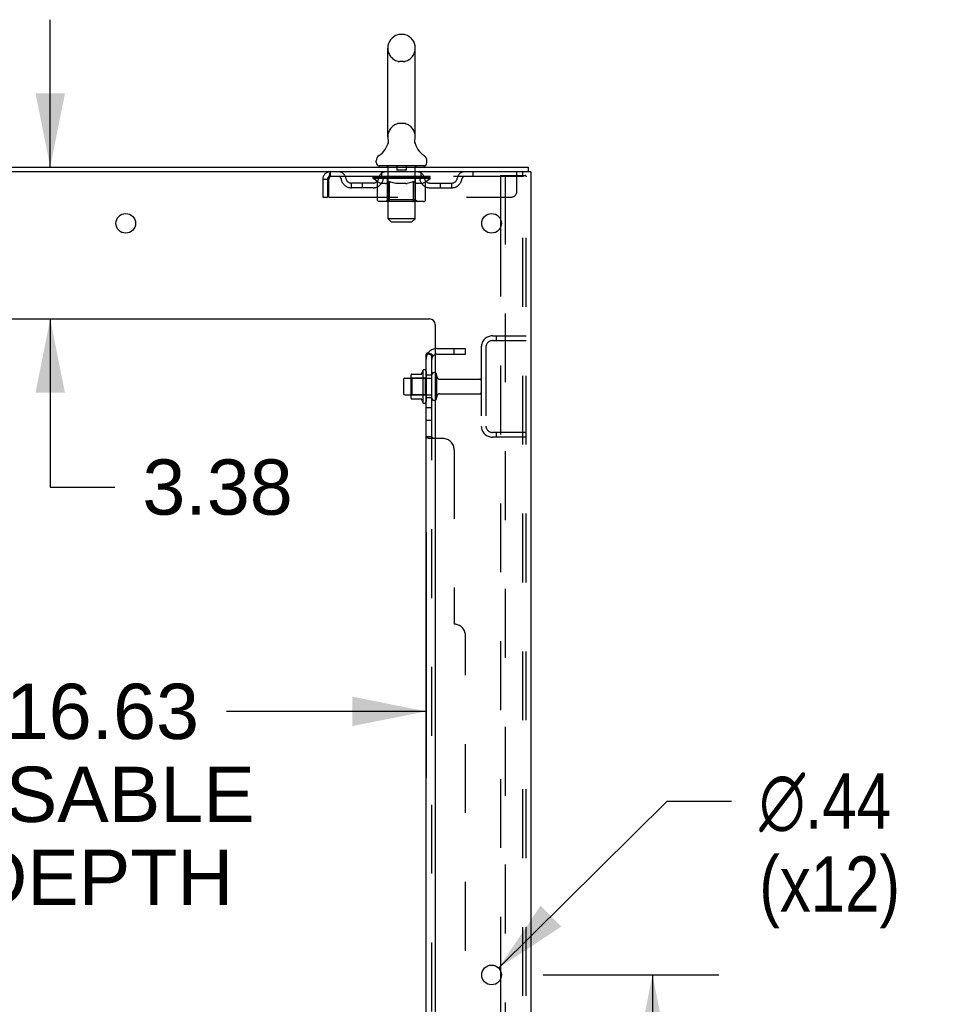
# Model space of a CAD drawing. Header units: inches. Extents: x 0 to 278, y 0 to 180.
# Tile 75 of 77: x 163 to 184, y 116 to 138. Entities that reach past the tile are written whole.
import ezdxf

# ---------------------------------------------------------------- set-up
doc = ezdxf.new("R2010")
doc.units = ezdxf.units.IN
doc.header["$LTSCALE"] = 15.310625
doc.header["$MEASUREMENT"] = 0
doc.linetypes.add('HIDDEN', pattern=[0.2, 0.1, -0.1])
doc.layers.get('0').update_dxf_attribs({"linetype": 'CONTINUOUS'})
for name, color, linetype in [('DEFAULT_2', 8, 'HIDDEN'), ('DIMENSIONS', 7, 'CONTINUOUS'), ('SUBPANEL', 7, 'CONTINUOUS')]:
    doc.layers.add(name, color=color, linetype=linetype)
doc.styles.get("Standard").update_dxf_attribs({"font": 'arial.ttf'})
doc.styles.add('TEXTSTYLE_1', font='gdt', dxfattribs={"width": 0.8})
doc.dimstyles.new('DIMSTYLE_1', dxfattribs={"dimtxt": 1.228125, "dimasz": 1.6375, "dimexe": 0.09, "dimexo": 0.07, "dimgap": 0.0375, "dimtad": 0, "dimtih": 1, "dimtoh": 1, "dimzin": 4, "dimdsep": 46, "dimtxsty": 'Standard', "dimblk": '_FILLED', "dimblk1": '_FILLED', "dimblk2": '_FILLED', "dimcen": 0.09, "dimadec": 3, "dimazin": 1, "dimtfac": 1, "dimtdec": 3, "dimtofl": 0, "dimtmove": 0, "dimatfit": 3, "dimldrblk": '_FILLED', "dimfxl": 0, "dimtolj": 1, "dimtzin": 4, "dimarcsym": 0})
doc.dimstyles.new('DIMSTYLE_2', dxfattribs={"dimtxt": 1.228125, "dimasz": 1.6375, "dimexe": 0.09, "dimexo": 0.07, "dimgap": 0.09, "dimtad": 0, "dimtih": 1, "dimtoh": 1, "dimzin": 4, "dimdsep": 46, "dimtxsty": 'Standard', "dimblk": '_FILLED', "dimblk1": '_FILLED', "dimblk2": '_FILLED', "dimcen": 0.09, "dimadec": 3, "dimazin": 1, "dimtfac": 1, "dimtdec": 3, "dimtofl": 0, "dimtmove": 0, "dimatfit": 1, "dimldrblk": '_FILLED', "dimfxl": 0, "dimtolj": 1, "dimtzin": 4, "dimarcsym": 0})

# ---------------------------------------------------------------- blocks, each defined once
blk = doc.blocks.new('_FILLED')
at = {"color": 0, "linetype": 'ByBlock'}
blk.add_solid([(0, 0), (-1, 0.2), (-1, -0.2)], dxfattribs=at)
blk = doc.blocks.new('*D8')
at = {"layer": 'DIMENSIONS', "color": 2, "linetype": 'Continuous'}
for p, q in [((155.531, 126.708), (155.531, 121.258)), ((172.156, 126.708), (172.156, 121.258)), ((155.531, 122.732), (162.205, 122.732)), ((172.156, 122.732), (167.725, 122.732))]:
    blk.add_line(p, q, dxfattribs=at)
at = {"layer": 'DIMENSIONS', "color": 2, "linetype": 'Continuous', "xscale": 1.6375, "yscale": 1.6375, "zscale": 1.6375, "rotation": 180}
blk.add_blockref('_FILLED', (155.531, 122.732), dxfattribs=at)
at = {"layer": 'DIMENSIONS', "color": 2, "linetype": 'Continuous', "xscale": 1.6375, "yscale": 1.6375, "zscale": 1.6375}
blk.add_blockref('_FILLED', (172.156, 122.732), dxfattribs=at)
at = {"layer": 'DIMENSIONS', "color": 2, "linetype": 'Continuous', "insert": (164.965, 123.346), "char_height": 1.2281, "width": 6.75697, "attachment_point": 2, "line_spacing_factor": 0.9}
blk.add_mtext('16.63\\PUSABLE\\PDEPTH', dxfattribs=at)
blk = doc.blocks.new('*D9')
at = {"layer": 'DIMENSIONS', "color": 2, "linetype": 'Continuous'}
for p, q in [((163.807, 134.826), (163.807, 138.101)), ((163.807, 131.451), (163.807, 127.715)), ((163.807, 127.715), (165.24, 127.715))]:
    blk.add_line(p, q, dxfattribs=at)
at = {"layer": 'DIMENSIONS', "color": 2, "linetype": 'Continuous', "xscale": 1.6375, "yscale": 1.6375, "zscale": 1.6375}
for p, rotation in [((163.807, 134.826), 270), ((163.807, 131.451), 90)]:
    blk.add_blockref('_FILLED', p, dxfattribs=dict(at, rotation=rotation))
at = {"layer": 'DIMENSIONS', "color": 2, "linetype": 'Continuous', "insert": (165.854, 128.33), "char_height": 1.2281, "width": 3.3374, "attachment_point": 1, "line_spacing_factor": 0.9}
blk.add_mtext('3.38', dxfattribs=at)
blk = doc.blocks.new('*D10')
at = {"layer": 'DIMENSIONS', "color": 2, "linetype": 'Continuous'}
for p, q in [((174.757, 116.876), (178.659, 116.876)), ((177.185, 116.876), (177.185, 110.675)), ((177.185, 100.176), (177.185, 106.377)), ((174.757, 100.176), (178.659, 100.176))]:
    blk.add_line(p, q, dxfattribs=at)
at = {"layer": 'DIMENSIONS', "color": 2, "linetype": 'Continuous', "xscale": 1.6375, "yscale": 1.6375, "zscale": 1.6375}
for p, rotation in [((177.185, 116.876), 90), ((177.185, 100.176), 270)]:
    blk.add_blockref('_FILLED', p, dxfattribs=dict(at, rotation=rotation))
at = {"layer": 'DIMENSIONS', "color": 2, "linetype": 'Continuous', "insert": (177.185, 110.061), "char_height": 1.2281, "width": 4.29159, "attachment_point": 2, "line_spacing_factor": 0.9}
blk.add_mtext('16.70\\Ptyp.', dxfattribs=at)
blk = doc.blocks.new('*D11')
at = {"layer": 'DIMENSIONS', "color": 2, "linetype": 'Continuous'}
for p, q in [((173.766, 117.03), (177.511, 120.74)), ((177.511, 120.74), (178.944, 120.74))]:
    blk.add_line(p, q, dxfattribs=at)
at = {"layer": 'DIMENSIONS', "color": 2, "linetype": 'Continuous', "xscale": 1.6375, "yscale": 1.6375, "zscale": 1.6375, "rotation": 224.7302015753}
blk.add_blockref('_FILLED', (173.766, 117.03), dxfattribs=at)
at = {"layer": 'DIMENSIONS', "color": 2, "linetype": 'Continuous', "insert": (179.558, 121.354), "char_height": 1.22812, "width": 4.0207, "attachment_point": 1, "line_spacing_factor": 0.9, "style": 'TEXTSTYLE_1'}
blk.add_mtext('{\\fgdt;n}\\fArial;.44\\P(x12)', dxfattribs=at)

msp = doc.modelspace()

# ---------------------------------------------------------------- linework, layer by layer
at = {"color": 7, "linetype": 'Continuous'}
for p, q in [((171.654, 137.771), (171.567, 137.771)), ((171.304, 135.496), (171.304, 137.471)), ((171.916, 135.496), (171.916, 137.471)), ((171.907, 135.422), (171.908, 135.426)), ((171.311, 135.353), (171.309, 135.348)), ((171.905, 135.407), (171.906, 135.412)), ((171.905, 135.402), (171.905, 135.407)), ((171.905, 135.397), (171.905, 135.402)), ((171.905, 135.392), (171.905, 135.397)), ((171.905, 135.387), (171.905, 135.392)), ((171.905, 135.382), (171.905, 135.387)), ((171.905, 135.377), (171.905, 135.382)), ((171.906, 135.372), (171.905, 135.377)), ((171.906, 135.412), (171.907, 135.417)), ((171.907, 135.367), (171.906, 135.372)), ((171.908, 135.363), (171.907, 135.368)), ((171.909, 135.359), (171.908, 135.363)), ((171.048, 134.925), (171.048, 134.964)), ((171.11, 134.856), (171.11, 134.826)), ((172.11, 134.856), (171.11, 134.856)), ((172.11, 134.856), (172.11, 134.826)), ((172.173, 134.925), (172.173, 134.964)), ((174.433, 134.722), (174.433, 134.826)), ((174.429, 134.722), (174.395, 134.722)), ((171.82, 130.206), (171.82, 129.695)), ((171.831, 130.228), (172.059, 130.228)), ((172.086, 130.307), (172.086, 129.595)), ((171.656, 130.108), (171.656, 129.793)), ((171.686, 130.138), (171.82, 130.138)), ((171.686, 129.763), (171.82, 129.763)), ((171.831, 129.673), (172.059, 129.673))]:
    msp.add_line(p, q, dxfattribs=at)
at = {"color": 3, "linetype": 'Continuous'}
for p, q in [((156.732, 134.826), (174.433, 134.826)), ((174.395, 134.722), (156.732, 134.722)), ((174.485, 134.722), (174.429, 134.722)), ((174.485, 134.722), (174.485, 48.93)), ((173.806, 133.673), (173.806, 133.478)), ((160.36, 131.451), (172.235, 131.451)), ((172.36, 131.326), (172.36, 50.951)), ((173.806, 116.973), (173.806, 116.778))]:
    msp.add_line(p, q, dxfattribs=at)
at = {"color": 7, "linetype": 'Continuous'}
for points in [[(171.313, 135.426), (171.313, 135.422), (171.314, 135.417), (171.315, 135.412), (171.316, 135.407), (171.316, 135.402), (171.316, 135.397), (171.316, 135.392), (171.316, 135.387), (171.316, 135.382), (171.315, 135.378), (171.315, 135.373), (171.314, 135.368), (171.313, 135.363), (171.312, 135.358), (171.311, 135.353)], [(171.907, 135.417), (171.907, 135.422), (171.908, 135.426)]]:
    msp.add_lwpolyline(points, dxfattribs=at)
at = {"color": 3, "linetype": 'Continuous'}
for centre in [(165.485, 133.576), (173.61, 133.576), (173.61, 116.876)]:
    msp.add_circle(centre, 0.219, dxfattribs=at)
at = {"color": 7, "linetype": 'Continuous'}
for centre, radius, start, end in [((171.61, 137.471), 0.306, 105.6303, 180), ((171.567, 137.627), 0.144, 90, 105.6303), ((171.654, 137.627), 0.144, 74.3697, 90), ((171.61, 137.471), 0.306, 0, 74.3697), ((171.61, 135.496), 0.306, 180, 193.2053), ((171.61, 135.496), 0.306, 346.7947, 360), ((170.813, 135.512), 0.523, 304.6624, 347.2389), ((172.408, 135.512), 0.523, 192.7611, 235.3376), ((171.192, 134.964), 0.144, 124.6624, 180), ((172.029, 134.964), 0.144, 360, 55.3376), ((171.117, 134.925), 0.069, 180, 265), ((172.104, 134.925), 0.069, 275, 360), ((171.962, 130.206), 0.141, 174.7919, 180), ((171.831, 130.218), 0.01, 90, 174.8062), ((172.04, 130.238), 0.01, 270, 336.0321), ((172.687, 129.951), 0.698, 149.3369, 156.0321), ((172.118, 130.285), 0.0384, 0, 145.5503), ((172.336, 130.208), 0.055, 64.0906, 180), ((171.686, 130.108), 0.03, 90, 180), ((171.686, 129.793), 0.03, 180, 270), ((171.962, 129.695), 0.141, 180, 185.2081), ((171.831, 129.683), 0.01, 185.1938, 270), ((172.04, 129.663), 0.01, 23.9679, 90), ((172.687, 129.951), 0.698, 203.9679, 210.6631), ((172.118, 129.617), 0.0384, 214.4497, 360), ((172.336, 129.693), 0.055, 180, 295.9094)]:
    msp.add_arc(centre, radius, start, end, dxfattribs=at)
at = {"color": 3, "linetype": 'Continuous'}
msp.add_arc((172.235, 131.326), 0.125, 0, 90, dxfattribs=at)
at = {"layer": 'DEFAULT_2', "color": 8, "linetype": 'HIDDEN'}
for p, q in [((171.654, 137.171), (171.567, 137.171)), ((171.654, 135.796), (171.567, 135.796)), ((171.29, 134.856), (171.29, 134.826)), ((171.31, 133.675), (171.31, 134.826)), ((171.505, 134.846), (171.505, 134.766)), ((171.715, 134.846), (171.715, 134.766)), ((171.91, 133.675), (171.91, 134.826)), ((171.93, 134.856), (171.93, 134.826)), ((169.86, 134.555), (169.86, 134.159)), ((169.86, 134.555), (169.964, 134.555)), ((169.964, 134.555), (169.964, 134.159)), ((169.994, 134.159), (169.994, 134.555)), ((170.027, 134.722), (170.027, 134.618)), ((174.298, 134.618), (170.027, 134.618)), ((170.977, 134.571), (170.977, 134.611)), ((170.977, 134.611), (171.284, 134.611)), ((171.074, 134.503), (170.977, 134.571)), ((172.244, 134.571), (170.977, 134.571)), ((170.978, 134.611), (170.978, 134.615)), ((171.099, 134.614), (170.978, 134.615)), ((170.987, 134.611), (170.987, 134.618)), ((170.995, 134.608), (170.995, 134.611)), ((170.995, 134.608), (172.225, 134.608)), ((171.004, 134.608), (171.004, 134.611)), ((171.005, 134.608), (171.005, 134.611)), ((171.015, 134.611), (171.015, 134.618)), ((171.032, 134.608), (171.032, 134.611)), ((171.033, 134.608), (171.033, 134.611)), ((171.062, 134.611), (171.062, 134.618)), ((171.077, 134.608), (171.077, 134.611)), ((171.079, 134.608), (171.079, 134.611)), ((171.099, 134.611), (171.099, 134.614)), ((171.125, 134.611), (171.125, 134.618)), ((171.127, 134.608), (171.127, 134.611)), ((171.127, 134.608), (171.127, 134.611)), ((171.13, 134.608), (171.13, 134.611)), ((171.138, 134.608), (171.138, 134.611)), ((171.138, 134.608), (171.138, 134.611)), ((171.141, 134.608), (171.141, 134.611)), ((171.144, 134.608), (171.144, 134.612)), ((171.149, 134.608), (171.149, 134.611)), ((171.163, 134.608), (171.163, 134.611)), ((171.173, 134.618), (171.173, 134.722)), ((171.181, 134.608), (171.181, 134.611)), ((171.182, 134.608), (171.182, 134.613)), ((171.202, 134.608), (171.202, 134.611)), ((171.203, 134.611), (171.203, 134.618)), ((171.213, 134.608), (171.213, 134.611)), ((171.217, 134.608), (171.217, 134.611)), ((171.227, 134.608), (171.227, 134.611)), ((171.238, 134.608), (171.238, 134.615)), ((171.253, 134.608), (171.253, 134.611)), ((171.256, 134.608), (171.256, 134.611)), ((171.284, 134.608), (171.284, 134.611)), ((171.351, 134.611), (171.289, 134.611)), ((171.294, 134.611), (171.294, 134.618)), ((171.298, 134.099), (171.298, 134.568)), ((171.301, 134.608), (171.301, 134.611)), ((171.305, 134.608), (171.305, 134.611)), ((171.311, 134.608), (171.311, 134.616)), ((171.315, 134.608), (171.315, 134.611)), ((171.326, 134.608), (171.326, 134.611)), ((171.351, 134.608), (171.351, 134.611)), ((171.425, 134.611), (171.366, 134.611)), ((171.387, 134.608), (171.387, 134.611)), ((171.394, 134.611), (171.394, 134.618)), ((171.398, 134.608), (171.398, 134.611)), ((171.4, 134.608), (171.4, 134.617)), ((171.403, 134.608), (171.403, 134.611)), ((171.41, 134.608), (171.41, 134.611)), ((171.425, 134.608), (171.425, 134.611)), ((171.506, 134.611), (171.451, 134.611)), ((171.465, 134.608), (171.465, 134.611)), ((171.496, 134.611), (171.61, 134.618)), ((171.501, 134.611), (171.501, 134.618)), ((171.501, 134.611), (171.501, 134.618)), ((171.501, 134.618), (171.501, 134.618)), ((171.501, 134.608), (171.501, 134.611)), ((171.505, 134.608), (171.505, 134.611)), ((171.506, 134.608), (171.506, 134.611)), ((171.506, 134.608), (171.506, 134.611)), ((171.705, 134.756), (171.515, 134.756)), ((171.59, 134.611), (171.541, 134.611)), ((171.547, 134.608), (171.547, 134.611)), ((171.59, 134.608), (171.59, 134.611)), ((171.608, 134.611), (171.608, 134.611)), ((171.608, 134.608), (171.608, 134.611)), ((171.608, 134.608), (171.608, 134.611)), ((171.61, 134.611), (171.61, 134.618)), ((171.61, 134.618), (171.725, 134.611)), ((171.613, 134.608), (171.613, 134.611)), ((171.613, 134.608), (171.613, 134.611)), ((171.613, 134.611), (171.613, 134.611)), ((171.631, 134.608), (171.631, 134.611)), ((171.631, 134.611), (171.679, 134.611)), ((171.674, 134.608), (171.674, 134.611)), ((171.715, 134.608), (171.715, 134.611)), ((171.715, 134.608), (171.715, 134.611)), ((171.715, 134.611), (171.769, 134.611)), ((171.716, 134.608), (171.716, 134.611)), ((171.72, 134.611), (171.72, 134.618)), ((171.72, 134.611), (171.72, 134.618)), ((171.72, 134.618), (171.72, 134.618)), ((171.72, 134.608), (171.72, 134.611)), ((171.756, 134.608), (171.756, 134.611)), ((171.795, 134.608), (171.795, 134.611)), ((171.796, 134.611), (171.855, 134.611)), ((171.811, 134.608), (171.811, 134.611)), ((171.818, 134.608), (171.818, 134.611)), ((171.821, 134.608), (171.821, 134.617)), ((171.823, 134.608), (171.823, 134.611)), ((171.827, 134.611), (171.827, 134.618)), ((171.834, 134.608), (171.834, 134.611)), ((171.87, 134.608), (171.87, 134.611)), ((171.87, 134.611), (171.932, 134.611)), ((171.895, 134.608), (171.895, 134.611)), ((171.905, 134.608), (171.905, 134.611)), ((171.91, 134.608), (171.91, 134.616)), ((171.916, 134.608), (171.916, 134.611)), ((171.92, 134.608), (171.92, 134.611)), ((171.923, 134.099), (171.923, 134.568)), ((171.927, 134.611), (171.927, 134.618)), ((171.937, 134.608), (171.937, 134.611)), ((171.937, 134.611), (172.139, 134.611)), ((171.965, 134.608), (171.965, 134.611)), ((171.968, 134.608), (171.968, 134.611)), ((171.983, 134.608), (171.983, 134.615)), ((171.994, 134.608), (171.994, 134.611)), ((172.004, 134.608), (172.004, 134.611)), ((172.008, 134.608), (172.008, 134.611)), ((172.018, 134.611), (172.018, 134.618)), ((172.019, 134.608), (172.019, 134.611)), ((172.039, 134.608), (172.039, 134.613)), ((172.04, 134.608), (172.04, 134.611)), ((172.048, 134.618), (172.048, 134.722)), ((172.058, 134.608), (172.058, 134.611)), ((172.072, 134.608), (172.072, 134.611)), ((172.076, 134.608), (172.076, 134.612)), ((172.08, 134.608), (172.08, 134.611)), ((172.083, 134.608), (172.083, 134.611)), ((172.083, 134.608), (172.083, 134.611)), ((172.09, 134.608), (172.09, 134.611)), ((172.093, 134.608), (172.093, 134.611)), ((172.094, 134.608), (172.094, 134.611)), ((172.096, 134.611), (172.096, 134.618)), ((172.142, 134.608), (172.142, 134.611)), ((172.144, 134.608), (172.144, 134.611)), ((172.144, 134.501), (172.244, 134.571)), ((172.159, 134.611), (172.159, 134.618)), ((172.187, 134.608), (172.187, 134.611)), ((172.189, 134.608), (172.189, 134.611)), ((172.206, 134.611), (172.206, 134.618)), ((172.216, 134.608), (172.216, 134.611)), ((172.217, 134.608), (172.217, 134.611)), ((172.225, 134.608), (172.225, 134.611)), ((172.234, 134.611), (172.234, 134.618)), ((172.244, 134.571), (172.244, 134.618)), ((173.198, 134.722), (173.198, 134.618)), ((173.806, 134.638), (173.806, 133.673)), ((173.806, 134.638), (174.287, 134.638)), ((173.91, 134.638), (173.91, 49.013)), ((174.173, 134.284), (174.173, 134.722)), ((174.287, 134.638), (174.36, 134.638)), ((174.298, 134.722), (174.298, 134.618)), ((174.308, 49.043), (174.308, 134.608)), ((174.381, 49.043), (174.381, 134.608)), ((170.496, 134.367), (170.496, 134.471)), ((170.979, 134.471), (170.496, 134.471)), ((170.979, 134.367), (170.496, 134.367)), ((170.746, 134.367), (170.746, 134.471)), ((171.074, 134.096), (171.074, 134.503)), ((171.074, 134.503), (171.089, 134.493)), ((171.104, 134.484), (171.089, 134.493)), ((171.118, 134.476), (171.104, 134.484)), ((171.133, 134.47), (171.118, 134.476)), ((171.147, 134.464), (171.132, 134.47)), ((171.161, 134.459), (171.147, 134.464)), ((171.255, 134.459), (171.161, 134.459)), ((171.255, 134.459), (171.269, 134.464)), ((171.284, 134.47), (171.269, 134.464)), ((171.298, 134.476), (171.283, 134.47)), ((171.312, 134.484), (171.298, 134.476)), ((171.327, 134.493), (171.312, 134.484)), ((171.342, 134.503), (171.327, 134.493)), ((171.342, 134.096), (171.342, 134.503)), ((171.342, 134.503), (171.371, 134.493)), ((171.4, 134.484), (171.371, 134.493)), ((171.428, 134.476), (171.399, 134.484)), ((171.456, 134.47), (171.427, 134.477)), ((171.484, 134.464), (171.456, 134.47)), ((171.511, 134.459), (171.484, 134.464)), ((171.709, 134.459), (171.511, 134.459)), ((171.709, 134.459), (171.737, 134.464)), ((171.765, 134.47), (171.737, 134.464)), ((171.792, 134.476), (171.764, 134.47)), ((171.82, 134.484), (171.792, 134.476)), ((171.848, 134.492), (171.82, 134.484)), ((171.877, 134.502), (171.848, 134.492)), ((171.877, 134.096), (171.877, 134.502)), ((171.877, 134.502), (171.891, 134.492)), ((171.905, 134.484), (171.891, 134.492)), ((171.919, 134.476), (171.905, 134.484)), ((171.932, 134.47), (171.918, 134.476)), ((171.946, 134.464), (171.932, 134.47)), ((171.959, 134.459), (171.945, 134.464)), ((172.063, 134.459), (171.959, 134.459)), ((172.063, 134.459), (172.076, 134.464)), ((172.09, 134.47), (172.076, 134.464)), ((172.103, 134.476), (172.09, 134.47)), ((172.117, 134.484), (172.103, 134.476)), ((172.131, 134.492), (172.117, 134.484)), ((172.144, 134.501), (172.13, 134.492)), ((172.144, 134.096), (172.144, 134.501)), ((172.242, 134.471), (172.725, 134.471)), ((172.242, 134.367), (172.725, 134.367)), ((172.475, 134.367), (172.475, 134.471)), ((172.725, 134.367), (172.725, 134.471)), ((169.86, 134.159), (169.964, 134.159)), ((169.994, 134.159), (174.048, 134.159)), ((172.102, 134.059), (171.117, 134.059)), ((171.298, 134.099), (171.258, 134.059)), ((171.923, 134.099), (171.298, 134.099)), ((171.855, 134.059), (171.858, 134.06)), ((171.863, 134.062), (171.866, 134.064)), ((171.866, 134.064), (171.868, 134.066)), ((171.923, 134.099), (171.963, 134.059)), ((171.379, 133.606), (171.31, 133.675)), ((171.91, 133.675), (171.31, 133.675)), ((171.841, 133.606), (171.91, 133.675)), ((171.379, 133.606), (171.841, 133.606)), ((173.806, 133.478), (173.806, 116.973)), ((173.628, 131.076), (174.381, 131.076)), ((173.709, 131.076), (173.709, 130.972)), ((173.381, 130.829), (173.381, 129.072)), ((173.485, 130.829), (173.485, 129.072)), ((173.628, 130.972), (174.381, 130.972)), ((172.156, 130.285), (172.156, 129.617)), ((172.281, 129.693), (172.281, 130.208)), ((172.391, 129.693), (172.391, 130.208)), ((171.84, 130.134), (171.82, 130.154)), ((171.82, 130.138), (172.281, 130.138)), ((171.84, 130.134), (171.84, 129.767)), ((172.136, 130.134), (171.84, 130.134)), ((172.136, 130.134), (172.156, 130.154)), ((172.136, 130.134), (172.136, 129.767)), ((172.454, 130.116), (173.351, 130.116)), ((171.84, 129.767), (171.82, 129.747)), ((171.82, 129.763), (172.281, 129.763)), ((172.136, 129.767), (171.84, 129.767)), ((172.136, 129.767), (172.156, 129.747)), ((172.454, 129.786), (173.351, 129.786)), ((174.381, 128.93), (173.628, 128.93)), ((173.709, 128.93), (173.709, 128.826)), ((174.381, 128.826), (173.628, 128.826)), ((173.806, 116.778), (173.806, 100.273))]:
    msp.add_line(p, q, dxfattribs=at)
for points in [[(170.027, 134.722), (170.025, 134.721), (170.023, 134.718), (170.02, 134.712), (170.018, 134.705), (170.016, 134.696), (170.013, 134.685), (170.011, 134.673), (170.009, 134.659), (170.006, 134.644), (170.004, 134.627), (170.002, 134.61), (169.999, 134.592), (169.997, 134.573), (169.994, 134.555)], [(170.027, 134.618), (170.025, 134.617), (170.023, 134.616), (170.02, 134.614), (170.018, 134.611), (170.016, 134.608), (170.013, 134.604), (170.011, 134.599), (170.009, 134.594), (170.006, 134.588), (170.004, 134.582), (170.002, 134.576), (169.999, 134.569), (169.997, 134.562), (169.994, 134.555)], [(174.297, 134.634), (174.292, 134.637), (174.287, 134.638)], [(174.297, 134.634), (174.302, 134.629), (174.305, 134.623), (174.307, 134.616), (174.308, 134.608)], [(174.371, 134.634), (174.366, 134.637), (174.36, 134.638)], [(174.371, 134.634), (174.375, 134.629), (174.379, 134.623), (174.381, 134.616), (174.381, 134.608)], [(171.117, 134.059), (171.112, 134.06), (171.107, 134.06), (171.102, 134.062), (171.097, 134.064), (171.092, 134.066), (171.088, 134.069), (171.084, 134.073), (171.081, 134.077), (171.078, 134.081), (171.076, 134.086), (171.074, 134.091), (171.074, 134.096)], [(171.363, 134.059), (171.36, 134.06), (171.358, 134.06), (171.355, 134.062), (171.353, 134.064), (171.351, 134.066), (171.349, 134.069), (171.347, 134.073), (171.345, 134.077), (171.344, 134.081), (171.343, 134.086), (171.342, 134.091), (171.342, 134.096)], [(171.858, 134.06), (171.861, 134.06), (171.863, 134.062)], [(171.868, 134.066), (171.87, 134.069), (171.872, 134.073), (171.874, 134.077), (171.875, 134.081)], [(171.87, 134.069), (171.872, 134.073), (171.874, 134.077)], [(171.875, 134.081), (171.876, 134.086), (171.877, 134.091), (171.877, 134.096)], [(171.876, 134.086), (171.877, 134.091), (171.877, 134.096)], [(172.102, 134.059), (172.107, 134.06), (172.112, 134.06), (172.117, 134.062), (172.122, 134.064), (172.126, 134.066), (172.131, 134.069), (172.135, 134.073), (172.138, 134.077), (172.141, 134.081), (172.143, 134.086), (172.144, 134.091), (172.144, 134.096)]]:
    msp.add_lwpolyline(points, dxfattribs=at)
for centre, radius, start, end in [((171.61, 137.471), 0.306, 180, 254.3697), ((171.61, 137.471), 0.306, 285.6303, 360), ((171.567, 137.315), 0.144, 254.3697, 270), ((171.654, 137.315), 0.144, 270, 285.6303), ((171.61, 135.496), 0.306, 105.6303, 180), ((171.567, 135.652), 0.144, 90, 105.6303), ((171.654, 135.652), 0.144, 74.3697, 90), ((171.61, 135.496), 0.306, 0, 74.3697), ((171.117, 134.925), 0.069, 265, 270), ((171.28, 134.826), 0.03, 0, 90), ((171.495, 134.846), 0.01, 0, 90), ((171.515, 134.766), 0.01, 180, 270), ((171.705, 134.766), 0.01, 270, 360), ((171.725, 134.846), 0.01, 90, 180), ((171.94, 134.826), 0.03, 90, 180), ((172.104, 134.925), 0.069, 270, 275), ((170.027, 134.555), 0.167, 90, 180), ((170.027, 134.555), 0.063, 90, 180), ((170.207, 134.555), 0.167, 8.0716, 90), ((170.207, 134.555), 0.0625, 7.9863, 90), ((170.496, 134.596), 0.229, 187.9863, 270), ((170.496, 134.596), 0.125, 188.0716, 270), ((170.979, 134.596), 0.125, 270, 351.9284), ((170.979, 134.596), 0.229, 270, 352.0137), ((171.268, 134.555), 0.167, 90, 171.9284), ((171.268, 134.555), 0.0625, 90, 172.0137), ((171.258, 134.568), 0.0398, 0, 90), ((171.963, 134.568), 0.0398, 90, 180), ((171.953, 134.555), 0.167, 8.0716, 90), ((171.953, 134.555), 0.0625, 7.9863, 90), ((172.242, 134.596), 0.229, 187.9863, 270), ((172.242, 134.596), 0.125, 188.0716, 270), ((172.725, 134.596), 0.125, 270, 351.9284), ((172.725, 134.596), 0.229, 270, 352.0137), ((173.014, 134.555), 0.167, 90, 171.9284), ((173.014, 134.555), 0.0625, 90, 172.0137), ((174.048, 134.284), 0.125, 270, 360), ((173.628, 130.829), 0.246, 90, 180), ((173.628, 130.829), 0.142, 90, 180), ((172.336, 130.208), 0.055, 360, 64.0906), ((172.454, 130.178), 0.0625, 180, 270), ((173.351, 130.086), 0.03, 360, 90), ((172.454, 129.723), 0.0625, 90, 180), ((173.351, 129.816), 0.03, 270, 0), ((172.336, 129.693), 0.055, 295.9094, 0), ((173.628, 129.072), 0.246, 180, 270), ((173.628, 129.072), 0.142, 180, 270)]:
    msp.add_arc(centre, radius, start, end, dxfattribs=at)
for centre, major_axis, ratio, start_param, end_param in [((171.61, 134.618), (0.633, 0.007), 0.05963, 9.249616, 9.431313), ((171.61, 134.618), (0.633, 0), 0.060556, -3.083241, -2.96706), ((171.61, 134.618), (0.633, 0.013), 0.05688, 2.791345, 2.965878), ((171.002, 134.606), (0.198, -0.002), 0.05963, 0.605815, 1.645666), ((170.933, 134.606), (0.198, 0.002), 0.05963, 0.25549, 1.295341), ((171.61, 134.618), (0.633, -0.007), 0.05963, -2.96643, -2.791898), ((170.933, 134.599), (0.198, 0.004), 0.05688, 1.20151, 1.294789), ((171.002, 134.599), (0.198, 0), 0.060556, 1.551758, 1.645036), ((171.003, 134.601), (0.164, 0.002), 0.05963, 1.065228, 1.614276), ((170.957, 134.599), (0.198, 0.002), 0.05963, 1.170259, 1.376596), ((170.983, 134.601), (0.164, 0.003), 0.05688, 0.890143, 1.43919), ((171.041, 134.601), (0.164, 0), 0.060556, 1.240391, 1.789438), ((171.61, 134.618), (0.633, 0.019), 0.052395, 2.616403, 2.790936), ((171.064, 134.606), (0.198, -0.004), 0.05688, 0.7809, 1.820751), ((170.929, 134.606), (0.198, 0.004), 0.05688, 0.080405, 1.120256), ((171.61, 134.618), (0.633, -0.013), 0.05688, -2.791345, -2.616812), ((170.929, 134.599), (0.198, 0.006), 0.052395, 1.026568, 1.119847), ((171.064, 134.599), (0.198, -0.002), 0.05963, 1.72692, 1.820198), ((170.982, 134.601), (0.164, 0.005), 0.052395, 0.715201, 1.264248), ((171.096, 134.601), (0.164, -0.002), 0.05963, 1.415553, 1.9646), ((171.61, 134.618), (0.633, 0.025), 0.046319, 2.441654, 2.616187), ((171.143, 134.606), (0.198, -0.006), 0.052395, 0.955842, 1.995693), ((170.946, 134.606), (0.198, 0.006), 0.052395, -0.094537, 0.945314), ((171.61, 134.618), (0.633, -0.019), 0.052395, -2.616403, -2.44187), ((170.946, 134.599), (0.198, 0.008), 0.046319, 0.851819, 0.945098), ((171.143, 134.599), (0.198, -0.004), 0.05688, 1.902006, 1.995284), ((171.001, 134.601), (0.164, 0.006), 0.046319, 0.540452, 1.089499), ((171.168, 134.601), (0.164, -0.003), 0.05688, 1.590638, 2.139686), ((170.957, 134.606), (0.198, 0), 0.060556, 0.430652, 0.777569), ((171.61, 134.618), (0.633, 0.029), 0.038841, 2.267123, 2.441656), ((171.237, 134.606), (0.198, -0.008), 0.046319, 1.130591, 2.170442), ((171.61, 134.618), (0.633, -0.025), 0.046319, -2.441654, -2.267121), ((170.983, 134.606), (0.198, 0.008), 0.046319, -0.269286, 0.770565), ((170.983, 134.599), (0.198, 0.009), 0.038841, 0.677289, 0.770567), ((171.237, 134.599), (0.198, -0.006), 0.052395, 2.076947, 2.170226), ((171.038, 134.601), (0.164, 0.008), 0.038841, 0.365921, 0.914969), ((171.252, 134.601), (0.164, -0.005), 0.052395, 1.76558, 2.314627), ((171.61, 134.618), (0.633, 0.033), 0.030195, 2.09281, 2.267343), ((171.342, 134.606), (0.198, -0.009), 0.038841, 1.305122, 2.344973), ((171.61, 134.618), (0.633, -0.029), 0.038841, -2.267123, -2.092591), ((171.04, 134.606), (0.198, 0.009), 0.038841, -0.443817, 0.596034), ((171.04, 134.599), (0.198, 0.01), 0.030195, 0.502975, 0.596254), ((171.342, 134.599), (0.198, -0.008), 0.046319, 2.251696, 2.344975), ((171.092, 134.601), (0.164, 0.009), 0.030195, 0.191608, 0.740655), ((171.348, 134.601), (0.164, -0.006), 0.046319, 1.940329, 2.489376), ((171.113, 134.606), (0.198, 0.01), 0.030195, -0.61813, 0.421721), ((171.61, 134.618), (0.633, 0.036), 0.020645, 1.918687, 2.09322), ((171.455, 134.606), (0.198, -0.01), 0.030195, 1.479435, 2.519286), ((171.61, 134.618), (0.633, -0.033), 0.030195, -2.09281, -1.918277), ((171.113, 134.599), (0.198, 0.011), 0.020645, 0.328852, 0.422131), ((171.455, 134.599), (0.198, -0.009), 0.038841, 2.426227, 2.519505), ((171.162, 134.601), (0.164, 0.009), 0.020645, 0.017485, 0.566532), ((171.451, 134.601), (0.164, -0.008), 0.038841, 2.11486, 2.663907), ((171.202, 134.606), (0.198, 0.011), 0.020645, -0.792253, 0.247598), ((171.61, 134.618), (0.633, 0.038), 0.010478, 1.744704, 1.919237), ((171.572, 134.606), (0.198, -0.011), 0.020645, 1.653558, 2.693409), ((171.61, 134.618), (0.633, -0.036), 0.020645, -1.918687, -1.744154), ((171.202, 134.599), (0.198, 0.012), 0.010478, 0.154869, 0.248148), ((171.572, 134.599), (0.198, -0.01), 0.030195, 2.60054, 2.693819), ((171.246, 134.601), (0.164, 0.01), 0.010478, 6.126688, 6.675735), ((171.559, 134.601), (0.164, -0.009), 0.030195, 2.289173, 2.83822), ((171.303, 134.606), (0.198, 0.012), 0.010478, -0.966236, -0.000846), ((171.691, 134.606), (0.198, -0.012), 0.010478, 1.827541, 2.867392), ((171.61, 134.618), (0.633, -0.038), 0.010478, -1.744704, -1.570171), ((171.691, 134.599), (0.198, -0.011), 0.020645, 2.774664, 2.867942), ((171.669, 134.601), (0.164, -0.009), 0.020645, 2.463296, 3.012344), ((171.53, 134.606), (0.198, 0.012), 0.010478, 0.274201, 1.314052), ((171.444, 134.601), (0.164, 0.01), 0.010478, -0.000483, 0.504314), ((171.413, 134.599), (0.198, 0.012), 0.010478, 0.099668, 0.192946), ((171.61, 134.618), (0.633, 0.038), 0.010478, -1.571421, -1.396888), ((171.808, 134.599), (0.198, -0.012), 0.010478, 2.948646, 3.041925), ((171.777, 134.601), (0.164, -0.01), 0.010478, 2.637279, 3.142076), ((171.649, 134.606), (0.198, 0.011), 0.020645, 0.448184, 1.488034), ((171.552, 134.601), (0.164, 0.009), 0.020645, 0.129249, 0.678296), ((171.53, 134.599), (0.198, 0.011), 0.020645, 0.273651, 0.366929), ((171.61, 134.618), (0.633, 0.036), 0.020645, -1.397439, -1.222906), ((171.918, 134.606), (0.198, -0.012), 0.010478, -3.140747, -2.175357), ((171.61, 134.618), (0.633, -0.038), 0.010478, 1.222355, 1.396888), ((171.766, 134.606), (0.198, 0.01), 0.030195, 0.622307, 1.662158), ((171.662, 134.601), (0.164, 0.009), 0.030195, 0.303372, 0.852419), ((171.975, 134.601), (0.164, -0.01), 0.010478, 2.749043, 3.29809), ((172.019, 134.606), (0.198, -0.011), 0.020645, 2.893995, 3.933846), ((171.649, 134.599), (0.198, 0.01), 0.030195, 0.447774, 0.541052), ((172.019, 134.599), (0.198, -0.012), 0.010478, 2.893445, 2.986723), ((171.61, 134.618), (0.633, 0.033), 0.030195, -1.223315, -1.048783), ((171.61, 134.618), (0.633, -0.036), 0.020645, 1.048373, 1.222906), ((171.879, 134.606), (0.198, 0.009), 0.038841, 0.79662, 1.836471), ((171.77, 134.601), (0.164, 0.008), 0.038841, 0.477686, 1.026733), ((172.059, 134.601), (0.164, -0.009), 0.020645, 2.57506, 3.124108), ((172.108, 134.606), (0.198, -0.01), 0.030195, 2.719872, 3.759723), ((171.984, 134.606), (0.198, 0.008), 0.046319, 0.971151, 2.011002), ((171.766, 134.599), (0.198, 0.009), 0.038841, 0.622087, 0.715366), ((172.108, 134.599), (0.198, -0.011), 0.020645, 2.719462, 2.812741), ((171.61, 134.618), (0.633, 0.029), 0.038841, -1.049002, -0.874469), ((171.61, 134.618), (0.633, -0.033), 0.030195, 0.87425, 1.048783), ((171.873, 134.601), (0.164, 0.006), 0.046319, 0.652216, 1.201263), ((172.077, 134.606), (0.198, 0.006), 0.052395, 1.1459, 2.185751), ((172.129, 134.601), (0.164, -0.009), 0.030195, 2.400937, 2.949985), ((172.181, 134.606), (0.198, -0.009), 0.038841, 2.545558, 3.585409), ((171.969, 134.601), (0.164, 0.005), 0.052395, 0.826965, 1.376012), ((171.879, 134.599), (0.198, 0.008), 0.046319, 0.796618, 0.889896), ((172.181, 134.599), (0.198, -0.01), 0.030195, 2.545339, 2.638617), ((172.157, 134.606), (0.198, 0.004), 0.05688, 1.320842, 2.360692), ((171.61, 134.618), (0.633, 0.025), 0.046319, -0.874471, -0.699939), ((171.61, 134.618), (0.633, -0.029), 0.038841, 0.699936, 0.874469), ((172.237, 134.606), (0.198, -0.008), 0.046319, 2.371028, 3.410879), ((172.183, 134.601), (0.164, -0.008), 0.038841, 2.226624, 2.775671), ((172.219, 134.606), (0.198, 0.002), 0.05963, 1.495927, 2.535778), ((172.053, 134.601), (0.164, 0.003), 0.05688, 1.001907, 1.550954), ((172.275, 134.606), (0.198, -0.006), 0.052395, 2.196279, 3.23613), ((172.22, 134.601), (0.164, -0.006), 0.046319, 2.052093, 2.601141), ((171.984, 134.599), (0.198, 0.006), 0.052395, 0.971367, 1.064645), ((172.237, 134.599), (0.198, -0.009), 0.038841, 2.371026, 2.464304), ((172.264, 134.606), (0.198, 0), 0.060556, 1.671089, 2.71094), ((172.292, 134.606), (0.198, -0.004), 0.05688, 2.021337, 3.061188), ((171.61, 134.618), (0.633, 0.019), 0.052395, -0.699723, -0.52519), ((171.61, 134.618), (0.633, -0.025), 0.046319, 0.525406, 0.699939), ((172.288, 134.606), (0.198, -0.002), 0.05963, 1.846251, 2.886102), ((172.124, 134.601), (0.164, 0.002), 0.05963, 1.176993, 1.72604), ((172.239, 134.601), (0.164, -0.005), 0.052395, 1.877344, 2.426392), ((172.18, 134.601), (0.164, 0), 0.060556, 1.352155, 1.901202), ((172.238, 134.601), (0.164, -0.003), 0.05688, 1.702402, 2.25145), ((172.218, 134.601), (0.164, -0.002), 0.05963, 1.527317, 2.076364), ((172.077, 134.599), (0.198, 0.004), 0.05688, 1.146309, 1.239587), ((172.275, 134.599), (0.198, -0.008), 0.046319, 2.196495, 2.289773), ((171.61, 134.618), (0.633, 0.013), 0.05688, -0.524781, -0.350248), ((171.61, 134.618), (0.633, -0.019), 0.052395, 0.350657, 0.52519), ((172.157, 134.599), (0.198, 0.002), 0.05963, 1.321394, 1.414673), ((172.292, 134.599), (0.198, -0.006), 0.052395, 2.021746, 2.115024), ((171.61, 134.618), (0.633, 0.007), 0.05963, -0.349695, -0.175162), ((171.61, 134.618), (0.633, -0.013), 0.05688, 0.175715, 0.350248), ((172.219, 134.599), (0.198, 0), 0.060556, 1.496556, 1.589835), ((172.288, 134.599), (0.198, -0.004), 0.05688, 1.846804, 1.940083), ((172.264, 134.599), (0.198, -0.002), 0.05963, 1.671719, 1.764997), ((171.61, 134.618), (0.633, 0), 0.060556, -0.174533, 0), ((171.61, 134.618), (0.633, -0.007), 0.05963, 0.000629, 0.175162)]:
    msp.add_ellipse(centre, major_axis=major_axis, ratio=ratio, start_param=start_param, end_param=end_param, dxfattribs=at)
at = {"layer": 'SUBPANEL', "color": 3, "linetype": 'Continuous'}
for p, q in [((172.156, 52.982), (172.156, 130.669)), ((172.36, 128.794), (172.21, 128.794))]:
    msp.add_line(p, q, dxfattribs=at)
at = {"layer": 'SUBPANEL', "color": 7, "linetype": 'Continuous'}
for p, q in [((172.281, 130.669), (172.156, 130.669)), ((172.21, 130.708), (172.257, 130.669)), ((172.281, 128.83), (172.281, 130.669)), ((172.281, 128.83), (172.156, 128.83))]:
    msp.add_line(p, q, dxfattribs=at)
at = {"layer": 'SUBPANEL', "color": 8, "linetype": 'HIDDEN'}
for p, q in [((172.257, 130.669), (172.307, 130.629)), ((172.282, 130.668), (172.281, 130.669)), ((172.393, 130.794), (173.031, 130.794)), ((172.393, 130.669), (173.031, 130.669)), ((172.781, 130.669), (172.781, 130.794)), ((173.031, 130.669), (173.031, 130.794)), ((172.281, 130.201), (172.156, 130.201)), ((172.281, 129.701), (172.156, 129.701)), ((172.281, 129.473), (172.156, 129.473)), ((172.281, 129.192), (172.156, 129.192)), ((172.281, 54.822), (172.281, 128.83)), ((172.282, 128.828), (172.281, 128.83)), ((172.531, 128.794), (172.36, 128.794)), ((172.781, 128.544), (172.781, 124.669)), ((173.031, 59.232), (173.031, 124.419))]:
    msp.add_line(p, q, dxfattribs=at)
at = {"layer": 'SUBPANEL', "color": 3, "linetype": 'Continuous'}
for points in [[(172.187, 130.693), (172.179, 130.69), (172.176, 130.688), (172.172, 130.687), (172.169, 130.685), (172.166, 130.683), (172.163, 130.681), (172.161, 130.679), (172.159, 130.677), (172.158, 130.675), (172.157, 130.673), (172.157, 130.671), (172.156, 130.669)], [(172.21, 130.708), (172.208, 130.706), (172.205, 130.703), (172.202, 130.701), (172.199, 130.699), (172.195, 130.697), (172.191, 130.695), (172.187, 130.693)], [(172.183, 128.808), (172.179, 128.81), (172.176, 128.812), (172.172, 128.813), (172.169, 128.815), (172.166, 128.817), (172.163, 128.819), (172.161, 128.821), (172.159, 128.823), (172.158, 128.825), (172.157, 128.827), (172.157, 128.828), (172.156, 128.83)], [(172.21, 128.794), (172.208, 128.796), (172.205, 128.798), (172.202, 128.8), (172.199, 128.801), (172.195, 128.803), (172.191, 128.805), (172.183, 128.808)]]:
    msp.add_lwpolyline(points, dxfattribs=at)
at = {"layer": 'SUBPANEL', "color": 8, "linetype": 'HIDDEN'}
for points in [[(172.225, 130.669), (172.224, 130.669), (172.224, 130.669), (172.223, 130.67), (172.223, 130.67), (172.222, 130.67), (172.222, 130.67), (172.222, 130.67), (172.222, 130.67)], [(172.222, 130.67), (172.222, 130.67), (172.222, 130.67), (172.222, 130.67), (172.222, 130.67), (172.223, 130.669), (172.223, 130.669), (172.224, 130.669), (172.225, 130.669), (172.225, 130.669), (172.226, 130.669), (172.227, 130.669), (172.227, 130.669), (172.228, 130.669), (172.229, 130.668), (172.23, 130.668), (172.231, 130.668), (172.231, 130.668), (172.232, 130.668), (172.233, 130.668), (172.234, 130.667), (172.234, 130.667), (172.235, 130.667), (172.236, 130.667), (172.237, 130.667), (172.238, 130.666), (172.239, 130.666), (172.239, 130.666), (172.24, 130.666), (172.241, 130.665), (172.242, 130.665), (172.243, 130.665), (172.244, 130.665), (172.245, 130.664), (172.245, 130.664), (172.246, 130.664), (172.247, 130.664), (172.248, 130.663), (172.249, 130.663), (172.25, 130.663), (172.251, 130.662), (172.252, 130.662), (172.253, 130.662), (172.254, 130.661), (172.255, 130.661), (172.256, 130.661), (172.257, 130.66), (172.258, 130.66), (172.259, 130.659), (172.26, 130.659), (172.261, 130.659), (172.262, 130.658), (172.263, 130.658), (172.264, 130.657), (172.265, 130.657), (172.266, 130.657), (172.267, 130.656), (172.268, 130.656), (172.269, 130.655), (172.27, 130.655), (172.271, 130.654), (172.272, 130.654), (172.272, 130.654), (172.273, 130.653), (172.274, 130.653), (172.275, 130.652), (172.276, 130.652), (172.277, 130.652), (172.277, 130.651), (172.278, 130.651), (172.279, 130.65), (172.28, 130.65), (172.28, 130.649), (172.281, 130.649), (172.282, 130.649), (172.282, 130.648), (172.283, 130.648), (172.284, 130.648), (172.284, 130.647), (172.285, 130.647), (172.285, 130.647), (172.285, 130.647), (172.285, 130.647)], [(172.285, 130.647), (172.285, 130.646), (172.285, 130.646), (172.285, 130.647), (172.285, 130.647), (172.285, 130.647), (172.284, 130.647), (172.284, 130.648), (172.284, 130.648), (172.283, 130.648), (172.283, 130.649), (172.282, 130.649), (172.282, 130.649)], [(172.166, 128.817), (172.163, 128.819), (172.161, 128.821), (172.159, 128.823), (172.158, 128.825), (172.157, 128.827), (172.157, 128.828), (172.156, 128.83)], [(172.208, 128.796), (172.205, 128.798), (172.202, 128.8)], [(172.287, 128.82), (172.286, 128.822), (172.284, 128.823), (172.283, 128.825), (172.282, 128.827), (172.282, 128.828)], [(172.304, 128.807), (172.303, 128.809), (172.301, 128.81), (172.3, 128.811), (172.298, 128.813)], [(172.307, 128.794), (172.307, 128.796), (172.308, 128.798), (172.307, 128.8), (172.307, 128.802), (172.306, 128.804)]]:
    msp.add_lwpolyline(points, dxfattribs=at)
at = {"layer": 'SUBPANEL', "color": 7, "linetype": 'Continuous'}
for points in [[(172.286, 130.658), (172.284, 130.661), (172.283, 130.663), (172.282, 130.666), (172.282, 130.668)], [(172.296, 130.646), (172.294, 130.648), (172.292, 130.651), (172.289, 130.653), (172.287, 130.656), (172.286, 130.658)], [(172.307, 130.629), (172.307, 130.629), (172.308, 130.63), (172.307, 130.631), (172.307, 130.632), (172.306, 130.633), (172.306, 130.635), (172.304, 130.636), (172.303, 130.638), (172.301, 130.64), (172.3, 130.642), (172.296, 130.646)], [(172.292, 128.817), (172.289, 128.819), (172.287, 128.82), (172.286, 128.822), (172.284, 128.823), (172.283, 128.825), (172.282, 128.827), (172.282, 128.828), (172.281, 128.83)], [(172.307, 128.794), (172.307, 128.796), (172.308, 128.798), (172.307, 128.8), (172.307, 128.802), (172.306, 128.804), (172.306, 128.805), (172.304, 128.807), (172.303, 128.809), (172.301, 128.81), (172.3, 128.811), (172.298, 128.813), (172.296, 128.814), (172.292, 128.817)]]:
    msp.add_lwpolyline(points, dxfattribs=at)
at = {"layer": 'SUBPANEL', "color": 8, "linetype": 'HIDDEN'}
for centre, radius, start, end in [((172.393, 130.557), 0.237, 140.5658, 180), ((172.393, 130.557), 0.237, 90, 98.0054), ((172.393, 130.557), 0.112, 90, 107.1415), ((172.531, 128.544), 0.25, 0, 90), ((172.781, 124.419), 0.25, 0, 90)]:
    msp.add_arc(centre, radius, start, end, dxfattribs=at)
at = {"layer": 'SUBPANEL', "color": 3, "linetype": 'Continuous'}
msp.add_arc((172.393, 130.557), 0.237, 98.0054, 140.5658, dxfattribs=at)
at = {"layer": 'SUBPANEL', "color": 7, "linetype": 'Continuous'}
msp.add_arc((172.393, 130.557), 0.112, 107.1415, 180, dxfattribs=at)

# ---------------------------------------------------------------- dimensions: what is measured, and where the dimension line sits
at = {"layer": 'DIMENSIONS', "color": 2, "linetype": 'Continuous'}
dim = msp.add_linear_dim(base=(163.807268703, 131.450732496), p1=(174.373464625, 134.825732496), p2=(172.235464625, 131.450732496), angle=270, dimstyle='DIMSTYLE_1', dxfattribs=at)
dim.commit()
dim.dimension.update_dxf_attribs({"geometry": '*D9', "text_midpoint": (167.51896101, 127.70860701), "dimtype": 160})
dim = msp.add_linear_dim(base=(172.156464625, 122.731785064), p1=(155.531464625, 126.777982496), p2=(172.156464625, 126.777982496), text='<>\\PUSABLE\\PDEPTH', dimstyle='DIMSTYLE_1', dxfattribs=at)
dim.commit()
dim.dimension.update_dxf_attribs({"geometry": '*D8', "text_midpoint": (164.964708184, 120.889597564), "dimtype": 160})
dim = msp.add_diameter_dim_2p(p1=(173.766, 117.03), p2=(173.455, 116.722), text='%%c<>\\P(x12)', dimstyle='DIMSTYLE_2', override={"dimpost": '<>'}, dxfattribs=at)
dim.commit()
dim.dimension.update_dxf_attribs({"geometry": '*D11', "text_midpoint": (181.568, 119.819), "dimtype": 163})
dim = msp.add_linear_dim(base=(177.185, 100.176), p1=(174.687, 116.876), p2=(174.687, 100.176), angle=270, text='<>\\Ptyp.', dimstyle='DIMSTYLE_1', dxfattribs=at)
dim.commit()
dim.dimension.update_dxf_attribs({"geometry": '*D10', "text_midpoint": (177.185, 108.526), "dimtype": 160})

doc.saveas('drawing.dxf')
